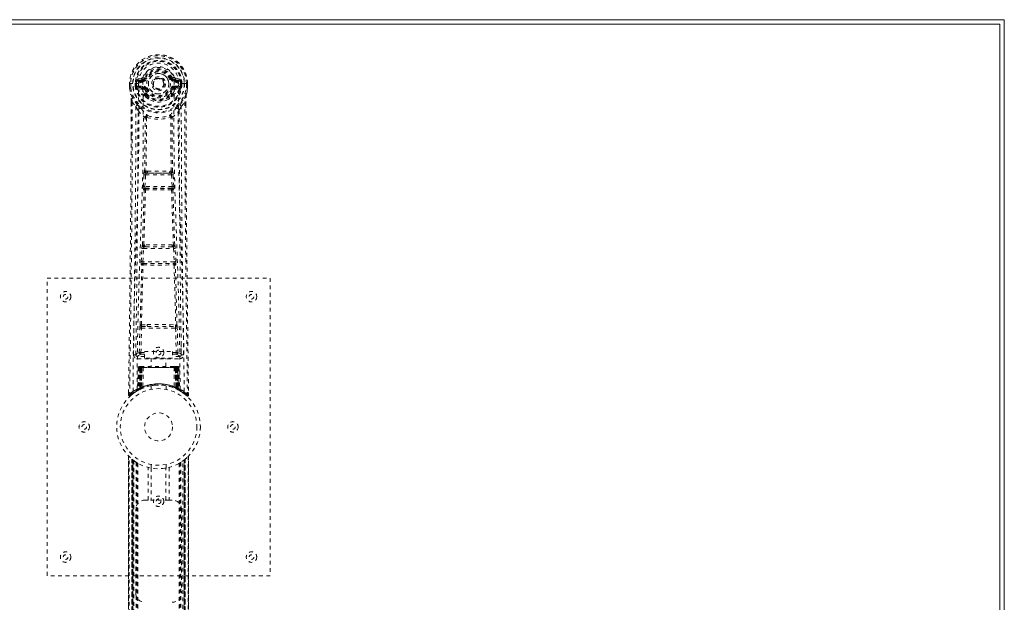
# Model space of a CAD drawing. Header units: inches. Extents: x 16.6 to 112.1, y 45 to 80.7.
# Tile 5 of 5: x 85.6 to 112.1, y 65 to 80.7. Entities that reach past the tile are written whole.
import ezdxf

# ---------------------------------------------------------------- set-up
doc = ezdxf.new("R2010")
doc.units = ezdxf.units.IN
doc.header["$MEASUREMENT"] = 0
doc.linetypes.add('SLD-Dashed', pattern=[0.075, 0.05, -0.025])
doc.linetypes.add('SLD-Solid', pattern=[0])

msp = doc.modelspace()

# ---------------------------------------------------------------- linework, layer by layer
at = {"color": 7, "linetype": 'SLD-Solid', "lineweight": 15}
for p, q in [((112.076, 80.706), (16.576, 80.706)), ((111.958, 80.588), (16.694, 80.588)), ((111.958, 80.588), (16.694, 80.588)), ((111.958, 45.074), (111.958, 80.588)), ((111.958, 45.074), (111.958, 80.588)), ((112.076, 44.956), (112.076, 80.706))]:
    msp.add_line(p, q, dxfattribs=at)
at = {"color": 7, "linetype": 'SLD-Dashed', "lineweight": 0}
for p, q in [((88.546, 78.995), (88.546, 78.879)), ((88.55, 78.995), (88.546, 78.995)), ((88.547, 78.996), (88.547, 78.879)), ((88.603, 78.995), (88.55, 78.995)), ((88.576, 78.993), (88.576, 78.879)), ((88.626, 78.994), (88.603, 78.995)), ((88.785, 78.994), (88.626, 78.994)), ((88.697, 78.921), (88.697, 78.992)), ((88.732, 78.992), (88.727, 78.992)), ((88.727, 78.992), (88.727, 78.923)), ((88.732, 78.913), (88.732, 78.992)), ((88.869, 79.136), (88.75, 79.112)), ((88.781, 79.076), (88.897, 79.097)), ((88.781, 79.076), (88.781, 79.046)), ((88.897, 79.076), (88.781, 79.076)), ((88.897, 79.046), (88.781, 79.046)), ((88.897, 79.097), (88.897, 79.076)), ((88.897, 79.046), (88.897, 79.076)), ((88.957, 79.14), (88.902, 79.163)), ((88.902, 79.03), (88.902, 79.032)), ((88.957, 79.14), (88.979, 79.131)), ((89.672, 79.131), (89.695, 79.14)), ((89.695, 79.14), (89.698, 79.133)), ((89.749, 79.032), (89.749, 79.03)), ((89.755, 79.097), (89.871, 79.076)), ((89.755, 79.097), (89.755, 79.076)), ((89.871, 79.076), (89.755, 79.076)), ((89.755, 79.046), (89.755, 79.076)), ((89.871, 79.046), (89.755, 79.046)), ((89.901, 79.112), (89.782, 79.136)), ((90.025, 78.994), (89.867, 78.994)), ((89.871, 79.046), (89.871, 79.076)), ((89.919, 78.992), (89.925, 78.992)), ((89.919, 78.913), (89.919, 78.992)), ((89.925, 78.923), (89.925, 78.992)), ((89.954, 78.992), (89.954, 78.921)), ((89.954, 78.992), (89.954, 78.992)), ((90.048, 78.995), (90.025, 78.994)), ((90.101, 78.995), (90.048, 78.995)), ((90.076, 78.879), (90.076, 78.993)), ((90.105, 78.995), (90.101, 78.995)), ((90.104, 78.879), (90.104, 78.996)), ((90.105, 78.995), (90.105, 78.879)), ((88.546, 78.879), (88.546, 78.874)), ((88.697, 78.921), (88.727, 78.923)), ((88.697, 78.921), (88.697, 78.921)), ((88.727, 78.922), (88.732, 78.903)), ((88.732, 78.903), (88.732, 78.913)), ((88.739, 78.877), (88.743, 78.872)), ((88.743, 78.872), (88.743, 78.872)), ((88.743, 78.872), (88.743, 78.872)), ((88.753, 78.861), (88.743, 78.872)), ((88.753, 78.861), (88.868, 78.84)), ((88.767, 78.924), (88.767, 78.894)), ((88.767, 78.924), (88.897, 78.924)), ((88.897, 78.869), (88.767, 78.894)), ((88.767, 78.894), (88.897, 78.894)), ((88.897, 78.924), (88.897, 78.894)), ((88.897, 78.869), (88.897, 78.894)), ((88.979, 78.84), (88.952, 78.828)), ((88.958, 78.679), (88.957, 78.697)), ((88.981, 78.703), (88.981, 78.685)), ((89.67, 78.685), (89.671, 78.703)), ((89.7, 78.828), (89.672, 78.84)), ((89.694, 78.679), (89.694, 78.697)), ((89.755, 78.924), (89.755, 78.894)), ((89.755, 78.924), (89.885, 78.924)), ((89.885, 78.894), (89.755, 78.869)), ((89.755, 78.869), (89.755, 78.894)), ((89.755, 78.894), (89.885, 78.894)), ((89.784, 78.84), (89.898, 78.861)), ((89.885, 78.894), (89.885, 78.924)), ((89.909, 78.872), (89.898, 78.861)), ((89.898, 78.861), (89.898, 78.861)), ((89.898, 78.861), (89.898, 78.861)), ((89.909, 78.872), (89.913, 78.877)), ((89.924, 78.922), (89.919, 78.903)), ((89.919, 78.903), (89.919, 78.913)), ((89.925, 78.923), (89.954, 78.921)), ((89.954, 78.921), (89.954, 78.921)), ((90.105, 78.874), (90.105, 78.879)), ((88.589, 78.494), (88.586, 77.57)), ((88.59, 77.569), (88.59, 78.493)), ((88.618, 78.492), (88.714, 78.377)), ((88.977, 78.633), (88.965, 78.65)), ((89.687, 78.65), (89.675, 78.633)), ((89.937, 78.377), (90.033, 78.492)), ((90.062, 78.44), (90.062, 78.493)), ((90.063, 78.494), (90.063, 78.44)), ((88.998, 78.075), (88.998, 78.075)), ((89.653, 78.075), (89.653, 78.075)), ((89.027, 76.635), (88.987, 76.634)), ((88.995, 76.581), (89.034, 76.581)), ((89.618, 76.581), (89.034, 76.581)), ((89.618, 76.581), (89.657, 76.581)), ((89.665, 76.634), (89.625, 76.635)), ((88.916, 76.221), (88.932, 76.539)), ((88.96, 76.219), (88.976, 76.536)), ((88.976, 76.536), (89.675, 76.536)), ((89.675, 76.536), (89.692, 76.219)), ((89.736, 76.221), (89.72, 76.539)), ((88.939, 76.127), (88.925, 76.132)), ((89.692, 76.219), (88.96, 76.219)), ((88.983, 76.17), (88.969, 76.174)), ((88.969, 76.174), (89.683, 76.174)), ((89.683, 76.174), (89.668, 76.17)), ((89.713, 76.127), (89.727, 76.132)), ((88.861, 74.204), (88.878, 74.556)), ((88.905, 74.202), (88.922, 74.554)), ((88.922, 74.554), (89.729, 74.554)), ((88.96, 74.651), (88.928, 74.65)), ((88.969, 74.599), (88.937, 74.599)), ((89.683, 74.599), (88.969, 74.599)), ((89.683, 74.599), (89.714, 74.599)), ((89.724, 74.65), (89.692, 74.651)), ((89.729, 74.554), (89.746, 74.202)), ((89.791, 74.204), (89.774, 74.556)), ((89.746, 74.202), (88.905, 74.202)), ((88.867, 74.114), (88.875, 74.11)), ((88.92, 74.153), (88.912, 74.157)), ((88.912, 74.157), (89.74, 74.157)), ((89.74, 74.157), (89.732, 74.153)), ((89.777, 74.11), (89.785, 74.114)), ((86.326, 65.761), (86.326, 73.761)), ((86.326, 73.761), (92.326, 73.761)), ((92.326, 73.761), (92.326, 65.761)), ((88.807, 71.759), (88.823, 72.42)), ((88.852, 71.758), (88.867, 72.419)), ((88.864, 72.504), (89.021, 72.51)), ((88.867, 72.419), (89.784, 72.419)), ((88.875, 72.46), (89.028, 72.462)), ((89.028, 72.462), (89.623, 72.462)), ((89.623, 72.462), (89.776, 72.46)), ((89.631, 72.51), (89.787, 72.504)), ((89.784, 72.419), (89.8, 71.758)), ((89.845, 71.759), (89.829, 72.42)), ((88.717, 71.991), (88.714, 71.704)), ((88.946, 71.789), (89.696, 71.789)), ((88.946, 71.609), (88.946, 71.789)), ((89.696, 71.789), (89.696, 71.609)), ((89.938, 71.704), (89.935, 71.991)), ((88.713, 71.701), (88.715, 71.693)), ((88.758, 71.656), (88.758, 71.595)), ((88.946, 71.656), (88.758, 71.656)), ((88.758, 71.595), (89.894, 71.595)), ((88.852, 71.713), (88.852, 71.758)), ((88.852, 71.758), (88.946, 71.758)), ((88.852, 71.713), (88.946, 71.713)), ((89.696, 71.609), (88.946, 71.609)), ((89.131, 71.609), (89.131, 71.386)), ((89.521, 71.386), (89.521, 71.609)), ((89.696, 71.758), (89.8, 71.758)), ((89.696, 71.713), (89.8, 71.713)), ((89.894, 71.656), (89.696, 71.656)), ((89.8, 71.713), (89.8, 71.758)), ((89.894, 71.595), (89.894, 71.656)), ((89.937, 71.693), (89.939, 71.701)), ((88.78, 71.357), (88.759, 70.752)), ((88.793, 71.357), (88.772, 70.76)), ((88.793, 71.357), (88.78, 71.357)), ((88.812, 71.357), (88.791, 70.771)), ((88.814, 71.361), (88.792, 70.767)), ((88.879, 71.357), (88.812, 71.357)), ((88.819, 71.357), (88.819, 70.801)), ((88.826, 71.357), (88.819, 71.357)), ((88.827, 71.386), (88.82, 71.386)), ((88.833, 71.386), (88.823, 71.386)), ((88.826, 71.357), (89.825, 71.357)), ((88.826, 70.804), (88.826, 71.357)), ((88.832, 70.807), (88.832, 71.357)), ((88.832, 71.357), (88.839, 71.357)), ((88.84, 71.386), (88.833, 71.386)), ((88.839, 71.357), (88.839, 70.81)), ((89.813, 71.357), (88.839, 71.357)), ((88.896, 71.386), (88.841, 71.386)), ((88.858, 71.386), (88.851, 71.386)), ((88.851, 71.357), (88.851, 70.816)), ((88.857, 71.357), (88.851, 71.357)), ((88.857, 71.357), (89.795, 71.357)), ((88.857, 70.818), (88.857, 71.357)), ((88.858, 71.386), (88.896, 71.386)), ((88.88, 71.357), (88.86, 70.807)), ((88.86, 70.806), (88.879, 71.357)), ((88.879, 71.357), (88.88, 71.357)), ((88.91, 71.357), (88.88, 71.357)), ((88.91, 71.357), (88.905, 70.836)), ((88.917, 71.386), (88.909, 71.386)), ((89.742, 71.357), (88.91, 71.357)), ((89.734, 71.386), (88.917, 71.386)), ((89.742, 71.386), (89.734, 71.386)), ((89.742, 71.357), (89.746, 70.836)), ((89.772, 71.357), (89.742, 71.357)), ((89.81, 71.386), (89.756, 71.386)), ((89.756, 71.386), (89.794, 71.386)), ((89.791, 70.807), (89.772, 71.357)), ((89.772, 71.357), (89.773, 71.357)), ((89.773, 71.357), (89.792, 70.806)), ((89.84, 71.357), (89.773, 71.357)), ((89.8, 71.386), (89.794, 71.386)), ((89.801, 71.357), (89.795, 71.357)), ((89.795, 71.357), (89.795, 70.818)), ((89.801, 70.816), (89.801, 71.357)), ((89.819, 71.386), (89.812, 71.386)), ((89.813, 70.81), (89.813, 71.357)), ((89.813, 71.357), (89.819, 71.357)), ((89.828, 71.386), (89.819, 71.386)), ((89.819, 71.357), (89.819, 70.807)), ((89.832, 71.386), (89.825, 71.386)), ((89.833, 71.357), (89.825, 71.357)), ((89.825, 71.357), (89.825, 70.804)), ((89.833, 70.801), (89.833, 71.357)), ((89.86, 70.767), (89.838, 71.361)), ((89.84, 71.357), (89.861, 70.771)), ((89.858, 71.357), (89.879, 70.76)), ((89.872, 71.357), (89.858, 71.357)), ((89.872, 71.357), (89.893, 70.752)), ((88.744, 70.727), (88.758, 70.735)), ((88.759, 70.752), (88.772, 70.76)), ((88.776, 70.746), (88.843, 70.78)), ((88.791, 70.771), (88.86, 70.806)), ((88.819, 70.801), (88.826, 70.804)), ((88.831, 70.775), (88.819, 70.801)), ((88.831, 70.775), (88.823, 70.77)), ((88.839, 70.778), (88.831, 70.775)), ((88.839, 70.81), (88.832, 70.807)), ((88.844, 70.781), (88.832, 70.807)), ((88.836, 70.777), (88.844, 70.781)), ((88.851, 70.784), (88.839, 70.81)), ((88.843, 70.78), (88.844, 70.78)), ((88.844, 70.78), (88.851, 70.784)), ((88.851, 70.816), (88.857, 70.818)), ((88.862, 70.789), (88.851, 70.816)), ((88.86, 70.807), (88.86, 70.806)), ((88.869, 70.792), (88.862, 70.789)), ((89.126, 70.869), (89.126, 70.772)), ((89.526, 70.772), (89.526, 70.869)), ((89.795, 70.818), (89.783, 70.792)), ((89.789, 70.789), (89.783, 70.792)), ((89.801, 70.816), (89.789, 70.789)), ((89.792, 70.806), (89.791, 70.807)), ((89.792, 70.806), (89.861, 70.771)), ((89.795, 70.818), (89.801, 70.816)), ((89.813, 70.81), (89.8, 70.784)), ((89.819, 70.807), (89.807, 70.781)), ((89.808, 70.78), (89.809, 70.78)), ((89.809, 70.78), (89.824, 70.772)), ((89.819, 70.807), (89.813, 70.81)), ((89.825, 70.804), (89.813, 70.778)), ((89.82, 70.775), (89.813, 70.778)), ((89.833, 70.801), (89.82, 70.775)), ((89.847, 70.761), (89.82, 70.775)), ((89.825, 70.804), (89.833, 70.801)), ((89.841, 70.764), (89.876, 70.746)), ((89.879, 70.76), (89.893, 70.752)), ((89.888, 70.74), (89.901, 70.732)), ((89.894, 70.735), (89.907, 70.727)), ((88.52, 70.687), (88.519, 70.62)), ((88.52, 70.687), (88.519, 70.62)), ((88.519, 70.62), (88.549, 70.62)), ((88.522, 70.683), (88.521, 70.62)), ((88.569, 70.599), (88.61, 70.633)), ((90.041, 70.633), (90.083, 70.599)), ((90.102, 70.62), (90.082, 70.597)), ((90.132, 70.62), (90.131, 70.687)), ((88.521, 68.977), (88.521, 56.546)), ((88.521, 56.547), (88.521, 68.975)), ((88.521, 68.975), (88.521, 68.975)), ((88.521, 68.975), (88.521, 56.548)), ((88.533, 56.559), (88.533, 68.963)), ((88.615, 68.889), (88.611, 68.893)), ((88.611, 56.63), (88.611, 68.893)), ((88.611, 68.893), (88.611, 56.63)), ((88.615, 68.889), (88.615, 56.634)), ((88.617, 68.888), (88.617, 56.635)), ((88.656, 68.858), (88.619, 68.886)), ((88.619, 56.637), (88.619, 68.886)), ((88.619, 68.886), (88.619, 56.637)), ((88.631, 56.646), (88.631, 68.876)), ((88.635, 56.65), (88.635, 68.873)), ((88.637, 68.872), (88.637, 56.651)), ((88.639, 68.87), (88.639, 56.653)), ((90.012, 56.653), (90.012, 68.87)), ((90.014, 56.651), (90.014, 68.872)), ((90.016, 68.873), (90.016, 56.65)), ((90.017, 68.874), (90.017, 56.649)), ((90.027, 56.641), (90.027, 68.881)), ((90.032, 68.886), (90.032, 56.637)), ((90.032, 56.637), (90.032, 68.886)), ((90.041, 68.893), (90.036, 68.889)), ((90.036, 56.634), (90.036, 68.889)), ((90.041, 68.893), (90.041, 56.63)), ((90.041, 56.63), (90.041, 68.893)), ((90.119, 68.963), (90.119, 56.559)), ((90.131, 56.546), (90.131, 68.977)), ((90.131, 68.975), (90.131, 56.547)), ((90.131, 56.548), (90.131, 68.975)), ((88.662, 68.853), (88.662, 56.669)), ((88.727, 68.809), (88.723, 68.812)), ((88.727, 68.809), (88.727, 56.714)), ((88.753, 68.793), (88.753, 56.729)), ((88.771, 68.783), (88.771, 56.74)), ((89.044, 67.796), (89.044, 68.672)), ((89.126, 68.75), (89.126, 68.654)), ((89.128, 68.654), (89.128, 67.796)), ((89.523, 67.796), (89.523, 68.654)), ((89.526, 68.654), (89.526, 68.75)), ((89.607, 68.672), (89.607, 67.796)), ((89.881, 68.783), (89.881, 56.74)), ((89.899, 68.793), (89.899, 56.729)), ((89.924, 68.809), (89.924, 56.714)), ((89.982, 56.675), (89.982, 68.847)), ((88.711, 65.296), (88.711, 67.546)), ((88.961, 67.796), (89.044, 67.796)), ((89.607, 67.796), (89.044, 67.796)), ((89.607, 67.796), (89.691, 67.796)), ((89.941, 67.546), (89.941, 65.296)), ((92.326, 65.761), (86.326, 65.761))]:
    msp.add_line(p, q, dxfattribs=at)
at = {"color": 7, "linetype": 'SLD-Dashed', "lineweight": 0, "flags": 128}
for points in [[(88.902, 79.032), (88.908, 79.109), (88.931, 79.183), (88.971, 79.252), (89.024, 79.312), (89.089, 79.36), (89.163, 79.396), (89.243, 79.418), (89.326, 79.426), (89.409, 79.418), (89.488, 79.396), (89.562, 79.36), (89.628, 79.312), (89.681, 79.252), (89.72, 79.183), (89.743, 79.109), (89.749, 79.032)], [(88.546, 78.995), (88.546, 78.995), (88.547, 78.995), (88.548, 78.994)], [(88.638, 70.714), (88.646, 71.761), (88.665, 72.806), (88.694, 73.848), (88.729, 74.886), (88.764, 75.92), (88.789, 76.949), (88.797, 77.974), (88.785, 78.994)], [(88.781, 79.046), (88.757, 79.051), (88.738, 79.064)], [(88.747, 70.769), (88.756, 71.814), (88.777, 72.857), (88.809, 73.896), (88.846, 74.932), (88.883, 75.963), (88.909, 76.99), (88.917, 78.012), (88.903, 79.029)], [(88.897, 79.097), (88.934, 79.111), (88.948, 79.124)], [(88.948, 79.124), (88.953, 79.132), (88.957, 79.14)], [(89.007, 79.119), (89.001, 79.121), (88.996, 79.124), (88.992, 79.126), (88.988, 79.127), (88.984, 79.129), (88.981, 79.13), (88.98, 79.131), (88.979, 79.131)], [(89.645, 79.119), (89.65, 79.121), (89.655, 79.124), (89.66, 79.126), (89.664, 79.127), (89.668, 79.129), (89.67, 79.13), (89.672, 79.131), (89.672, 79.131)], [(89.905, 70.769), (89.896, 71.814), (89.874, 72.857), (89.843, 73.897), (89.805, 74.932), (89.769, 75.964), (89.743, 76.99), (89.735, 78.012), (89.749, 79.029)], [(90.014, 70.714), (90.006, 71.761), (89.987, 72.806), (89.957, 73.848), (89.922, 74.886), (89.888, 75.92), (89.863, 76.949), (89.854, 77.974), (89.867, 78.994)], [(89.914, 79.064), (89.894, 79.051), (89.871, 79.046)], [(89.925, 78.992), (89.928, 78.992), (89.935, 78.992), (89.944, 78.992), (89.954, 78.992)], [(90.104, 78.994), (90.105, 78.994), (90.106, 78.995), (90.105, 78.995)], [(88.546, 78.879), (88.559, 78.782), (88.575, 78.705)], [(88.546, 78.874), (88.547, 78.875), (88.549, 78.875), (88.552, 78.875), (88.556, 78.876), (88.56, 78.876), (88.565, 78.877), (88.57, 78.878), (88.576, 78.879)], [(88.548, 78.879), (88.547, 78.879), (88.546, 78.879), (88.546, 78.879)], [(88.546, 78.874), (88.558, 78.784), (88.577, 78.694)], [(88.576, 78.879), (88.569, 78.879), (88.563, 78.879), (88.558, 78.879), (88.553, 78.879), (88.549, 78.879), (88.548, 78.879)], [(88.575, 78.705), (88.575, 78.699), (88.577, 78.694)], [(88.757, 78.416), (88.656, 78.54), (88.577, 78.694)], [(88.727, 78.922), (88.727, 78.923), (88.727, 78.923)], [(88.732, 78.913), (88.749, 78.922), (88.767, 78.924)], [(88.895, 78.818), (88.882, 78.835), (88.868, 78.84)], [(88.957, 78.697), (88.925, 78.75), (88.895, 78.818)], [(88.952, 78.828), (88.979, 78.765), (89.009, 78.716)], [(89.007, 78.851), (89.001, 78.849), (88.996, 78.847), (88.992, 78.845), (88.988, 78.843), (88.984, 78.842), (88.981, 78.841), (88.98, 78.84), (88.979, 78.84)], [(89.642, 78.716), (89.672, 78.765), (89.7, 78.828)], [(89.645, 78.851), (89.65, 78.849), (89.655, 78.847), (89.66, 78.845), (89.664, 78.843), (89.668, 78.842), (89.67, 78.841), (89.672, 78.84), (89.672, 78.84)], [(89.694, 78.697), (89.727, 78.75), (89.757, 78.818)], [(89.757, 78.818), (89.77, 78.835), (89.784, 78.84)], [(89.885, 78.924), (89.903, 78.922), (89.919, 78.913)], [(89.895, 78.416), (89.996, 78.54), (90.075, 78.694)], [(89.925, 78.923), (89.925, 78.922), (89.924, 78.922)], [(90.075, 78.694), (90.092, 78.774), (90.105, 78.874)], [(90.075, 78.694), (90.076, 78.699), (90.077, 78.705)], [(90.105, 78.874), (90.104, 78.875), (90.102, 78.875), (90.1, 78.875), (90.096, 78.876), (90.091, 78.876), (90.087, 78.877), (90.081, 78.878), (90.076, 78.879)], [(90.104, 78.879), (90.102, 78.879), (90.099, 78.879), (90.094, 78.879), (90.088, 78.879), (90.082, 78.879), (90.076, 78.879)], [(90.105, 78.879), (90.093, 78.782), (90.077, 78.705)], [(90.105, 78.879), (90.106, 78.879), (90.105, 78.879), (90.104, 78.879)], [(88.618, 78.492), (88.617, 77.027), (88.608, 75.555), (88.593, 74.107), (88.591, 73.886), (88.588, 73.657), (88.585, 73.453), (88.583, 73.255), (88.58, 73.039), (88.578, 72.889), (88.576, 72.732), (88.574, 72.576), (88.573, 72.458), (88.571, 72.319), (88.569, 72.156), (88.565, 71.824), (88.562, 71.62), (88.559, 71.365), (88.555, 71.104), (88.552, 70.855), (88.549, 70.62)], [(88.589, 78.494), (88.588, 78.494), (88.589, 78.493), (88.592, 78.493), (88.595, 78.493), (88.6, 78.493), (88.606, 78.492), (88.612, 78.492), (88.618, 78.492)], [(88.977, 78.633), (89.051, 78.575), (89.108, 78.546)], [(89.543, 78.546), (89.601, 78.575), (89.675, 78.633)], [(90.033, 78.492), (90.039, 78.492), (90.045, 78.492), (90.051, 78.493), (90.056, 78.493), (90.06, 78.493), (90.062, 78.493), (90.063, 78.494), (90.063, 78.494)], [(90.033, 78.492), (90.035, 77.029), (90.044, 75.555), (90.058, 74.107), (90.061, 73.86), (90.064, 73.602), (90.067, 73.387), (90.07, 73.158), (90.073, 72.908), (90.076, 72.636), (90.079, 72.419), (90.083, 72.156), (90.087, 71.832), (90.09, 71.622), (90.093, 71.363), (90.096, 71.101), (90.099, 70.853), (90.102, 70.62)], [(90.063, 78.44), (90.071, 75.871), (90.099, 73.246), (90.132, 70.62)], [(88.714, 78.377), (88.714, 77.857), (88.712, 77.324), (88.71, 76.778), (88.706, 76.264), (88.702, 75.734), (88.697, 75.182), (88.691, 74.693), (88.688, 74.435), (88.685, 74.162), (88.681, 73.874), (88.678, 73.57), (88.674, 73.294), (88.671, 73.054), (88.668, 72.862), (88.666, 72.648), (88.662, 72.407), (88.659, 72.181), (88.657, 71.989), (88.655, 71.829), (88.653, 71.702)], [(88.774, 78.264), (88.86, 78.163), (88.96, 78.075)], [(88.852, 78.328), (88.861, 78.319), (88.866, 78.313)], [(89.691, 78.075), (89.792, 78.163), (89.878, 78.264)], [(89.785, 78.313), (89.79, 78.319), (89.8, 78.328)], [(89.999, 71.702), (89.997, 71.837), (89.994, 72.01), (89.992, 72.218), (89.988, 72.464), (89.985, 72.713), (89.982, 72.932), (89.98, 73.086), (89.978, 73.223), (89.977, 73.345), (89.975, 73.5), (89.973, 73.663), (89.971, 73.82), (89.961, 74.633), (89.952, 75.451), (89.944, 76.424), (89.939, 77.413), (89.937, 78.377)], [(88.951, 76.628), (88.961, 77.349), (88.962, 78.067)], [(89.008, 78.086), (89.003, 78.095), (88.996, 78.101), (88.988, 78.104), (88.98, 78.104), (88.973, 78.101), (88.967, 78.094), (88.962, 78.086), (88.96, 78.075)], [(88.998, 78.075), (88.997, 77.356), (88.987, 76.634)], [(89.691, 78.075), (89.689, 78.086), (89.685, 78.094), (89.679, 78.101), (89.671, 78.104), (89.663, 78.104), (89.655, 78.101), (89.648, 78.095), (89.643, 78.086)], [(89.665, 76.634), (89.654, 77.356), (89.653, 78.075)], [(89.701, 76.628), (89.69, 77.349), (89.689, 78.067)], [(88.586, 77.57), (88.58, 75.871), (88.553, 73.246), (88.52, 70.687)], [(88.995, 76.581), (88.994, 76.581), (88.992, 76.579), (88.989, 76.576), (88.984, 76.567), (88.979, 76.553), (88.976, 76.536)], [(89.027, 76.635), (89.326, 76.636), (89.625, 76.635)], [(89.034, 76.581), (89.326, 76.583), (89.618, 76.581)], [(88.932, 76.539), (88.937, 76.539), (88.947, 76.538), (88.961, 76.537), (88.976, 76.536)], [(89.675, 76.536), (89.69, 76.537), (89.704, 76.538), (89.714, 76.539), (89.72, 76.539)], [(88.893, 74.646), (88.917, 75.388), (88.939, 76.127)], [(88.916, 76.221), (88.921, 76.221), (88.931, 76.221), (88.945, 76.22), (88.96, 76.219)], [(88.928, 74.65), (88.952, 75.393), (88.975, 76.133)], [(88.969, 76.174), (88.964, 76.178), (88.961, 76.188), (88.96, 76.195), (88.959, 76.202), (88.959, 76.21), (88.96, 76.219)], [(89.677, 76.133), (89.699, 75.393), (89.724, 74.65)], [(89.692, 76.219), (89.692, 76.21), (89.692, 76.202), (89.692, 76.195), (89.691, 76.188), (89.687, 76.178), (89.683, 76.174)], [(89.692, 76.219), (89.707, 76.22), (89.721, 76.221), (89.731, 76.221), (89.736, 76.221)], [(89.759, 74.646), (89.734, 75.388), (89.713, 76.127)], [(88.878, 74.556), (88.88, 74.588), (88.88, 74.591)], [(88.878, 74.556), (88.882, 74.556), (88.893, 74.556), (88.907, 74.555), (88.922, 74.554)], [(89.729, 74.554), (89.745, 74.555), (89.759, 74.556), (89.769, 74.556), (89.774, 74.556)], [(89.774, 74.556), (89.772, 74.588), (89.771, 74.591)], [(88.861, 74.204), (88.865, 74.203), (88.876, 74.203), (88.89, 74.202), (88.905, 74.202)], [(89.746, 74.202), (89.762, 74.202), (89.776, 74.203), (89.786, 74.203), (89.791, 74.204)], [(88.831, 72.502), (88.851, 73.307), (88.875, 74.11)], [(88.865, 72.504), (88.885, 73.31), (88.909, 74.114)], [(89.742, 74.114), (89.767, 73.31), (89.787, 72.504)], [(89.82, 72.502), (89.801, 73.307), (89.777, 74.11)], [(88.823, 72.42), (88.827, 72.42), (88.838, 72.42), (88.852, 72.419), (88.867, 72.419)], [(89.021, 72.51), (89.326, 72.51), (89.631, 72.51)], [(89.028, 72.462), (89.326, 72.462), (89.623, 72.462)], [(89.784, 72.419), (89.8, 72.419), (89.814, 72.42), (89.824, 72.42), (89.829, 72.42)], [(88.807, 71.759), (88.738, 71.73), (88.713, 71.701)], [(88.758, 71.656), (88.782, 71.684), (88.852, 71.713)], [(88.807, 71.759), (88.812, 71.759), (88.822, 71.758), (88.836, 71.758), (88.852, 71.758)], [(89.8, 71.758), (89.816, 71.758), (89.83, 71.758), (89.84, 71.759), (89.845, 71.759)], [(89.8, 71.713), (89.869, 71.684), (89.894, 71.656)], [(89.939, 71.701), (89.914, 71.73), (89.845, 71.759)], [(88.78, 71.357), (88.783, 71.357), (88.791, 71.357), (88.804, 71.357), (88.819, 71.357)], [(88.832, 71.357), (88.818, 71.357), (88.805, 71.357), (88.797, 71.357), (88.793, 71.357)], [(88.812, 71.357), (88.812, 71.357), (88.814, 71.357), (88.817, 71.357), (88.822, 71.357), (88.828, 71.357), (88.835, 71.357), (88.843, 71.357), (88.851, 71.357)], [(89.801, 71.357), (89.809, 71.357), (89.816, 71.357), (89.823, 71.357), (89.83, 71.357), (89.834, 71.357), (89.838, 71.357), (89.84, 71.357), (89.84, 71.357)], [(89.811, 71.386), (89.81, 71.386), (89.809, 71.386)], [(89.858, 71.357), (89.855, 71.357), (89.846, 71.357), (89.834, 71.357), (89.819, 71.357)], [(89.833, 71.357), (89.848, 71.357), (89.86, 71.357), (89.869, 71.357), (89.872, 71.357)], [(89.84, 71.357), (89.839, 71.364), (89.838, 71.366)], [(88.687, 70.689), (88.735, 70.722), (88.78, 70.747)], [(88.826, 70.804), (88.831, 70.794), (88.835, 70.786), (88.838, 70.78), (88.839, 70.778)], [(88.857, 70.818), (88.862, 70.808), (88.865, 70.8), (88.868, 70.794), (88.869, 70.792)], [(89.128, 70.869), (89.127, 70.869), (89.145, 70.872), (89.183, 70.877), (89.237, 70.883), (89.302, 70.886), (89.326, 70.886)], [(89.862, 70.763), (89.861, 70.769), (89.861, 70.771)], [(89.877, 70.745), (89.917, 70.722), (89.965, 70.69)], [(89.899, 70.735), (89.893, 70.746), (89.888, 70.759)], [(88.522, 70.62), (88.524, 70.612), (88.528, 70.605), (88.533, 70.598), (88.539, 70.593), (88.546, 70.591), (88.554, 70.59), (88.561, 70.592), (88.567, 70.596)], [(88.569, 70.597), (88.602, 70.626), (88.61, 70.632)], [(90.084, 70.6), (90.091, 70.596), (90.099, 70.594), (90.107, 70.593), (90.115, 70.595), (90.122, 70.598), (90.127, 70.603), (90.131, 70.61), (90.132, 70.618)], [(90.132, 70.62), (90.132, 70.621), (90.13, 70.62), (90.124, 70.62), (90.114, 70.62), (90.108, 70.62), (90.102, 70.62)], [(88.631, 68.876), (88.62, 68.885), (88.615, 68.889)], [(89.132, 68.653), (89.13, 68.654), (89.128, 68.654)], [(89.523, 68.654), (89.512, 68.652), (89.504, 68.651)]]:
    msp.add_lwpolyline(points, dxfattribs=at)
at = {"color": 7, "linetype": 'SLD-Dashed', "lineweight": 0}
for centre, radius in [((89.326, 78.985), 0.7), ((89.326, 78.985), 0.69), ((89.326, 78.985), 0.623), ((89.326, 78.985), 0.32), ((89.326, 78.985), 0.275), ((89.326, 78.985), 0.188), ((89.326, 78.985), 0.156), ((89.326, 78.985), 0.142), ((89.326, 78.985), 0.14), ((89.326, 78.985), 0.138), ((86.826, 73.261), 0.141), ((91.826, 73.261), 0.141), ((86.826, 73.261), 0.0625), ((91.826, 73.261), 0.0625), ((89.326, 71.761), 0.141), ((89.326, 71.761), 0.0625), ((89.326, 69.761), 1.125), ((89.326, 69.761), 1.03), ((89.326, 69.761), 0.376), ((87.326, 69.761), 0.141), ((87.326, 69.761), 0.0625), ((91.326, 69.761), 0.141), ((91.326, 69.761), 0.0625), ((89.326, 67.761), 0.141), ((89.326, 67.761), 0.0625), ((86.826, 66.261), 0.141), ((86.826, 66.261), 0.0625), ((91.826, 66.261), 0.141), ((91.826, 66.261), 0.0625)]:
    msp.add_circle(centre, radius, dxfattribs=at)
for centre, radius, start, end in [((89.326, 78.985), 0.78, 0.7166, 179.2834), ((89.326, 78.985), 0.78, 0, 179.3038), ((89.326, 78.985), 0.75, 0.5685, 179.4315), ((89.326, 78.985), 0.629, 0.6527, 179.3473), ((89.326, 78.985), 0.599, 0.6527, 179.3473), ((89.326, 79), 0.541, 359.3501, 180.6499), ((89.326, 78.985), 0.459, 22.774, 157.226), ((89.326, 78.985), 0.4, 22.774, 157.226), ((89.326, 78.985), 0.376, 22.774, 157.226), ((89.326, 78.985), 0.346, 22.7741, 157.2259), ((89.326, 78.985), 0.275, 82.5719, 262.5718), ((89.326, 78.985), 0.275, 262.572, 82.5717), ((88.594, 79.52), 0.527, 264.9475, 268.0328), ((88.724, 80.042), 1.05, 268.54, 270.1578), ((89.326, 78.985), 0.593, 172.3909, 179.3289), ((88.942, 79.036), 0.206, 158.3414, 172.337), ((88.78, 79.106), 0.0299, 167.8899, 271.9542), ((88.904, 78.808), 0.221, 90.31, 122.5189), ((88.898, 79.127), 0.0301, 162.3454, 268.5786), ((88.86, 79.18), 0.0454, 281.2507, 337.5723), ((88.897, 79.165), 0.089, 270, 337.226), ((88.897, 79.165), 0.119, 269.9996, 337.2268), ((89.755, 79.165), 0.119, 202.7732, 270.0004), ((89.755, 79.165), 0.089, 202.774, 270), ((90.293, 77.792), 1.475, 111.621, 113.9256), ((89.761, 79.168), 0.0715, 209.6345, 265.2049), ((89.791, 79.181), 0.0454, 202.4733, 258.6997), ((89.744, 78.797), 0.233, 58.0375, 88.5936), ((89.754, 79.127), 0.0301, 271.4248, 17.6512), ((89.872, 79.106), 0.0299, 268.0539, 12.1021), ((89.71, 79.036), 0.206, 7.663, 21.6586), ((89.326, 78.985), 0.593, 0.6711, 7.6091), ((90.061, 79.483), 0.491, 271.7198, 275.0351), ((88.576, 78.879), 0.03, 180.0028, 185.051), ((89.326, 78.985), 0.787, 188.0937, 351.9063), ((87.401, 78.524), 1.188, 358.5747, 8.7871), ((89.326, 78.985), 0.758, 188.0936, 351.9064), ((85.102, 77.876), 3.57, 9.9445, 13.2518), ((89.326, 78.985), 0.632, 185.8271, 354.1729), ((89.326, 78.985), 0.602, 186.0327, 353.9673), ((88.818, 78.91), 0.0863, 184.5611, 202.7022), ((88.767, 78.864), 0.0306, 89.0693, 154.5805), ((89.196, 79.082), 0.499, 204.8894, 243.9922), ((89.134, 79.083), 0.441, 210.2256, 246.4277), ((88.898, 78.84), 0.0299, 91.0998, 178.7764), ((88.926, 78.812), 0.031, 31.5698, 169.9037), ((88.897, 78.805), 0.119, 22.7743, 90.0001), ((88.897, 78.805), 0.089, 22.774, 90), ((88.891, 78.805), 0.0649, 21.313, 85.0829), ((88.988, 78.694), 0.0305, 44.5476, 174.2874), ((88.979, 78.657), 0.0459, 88.3054, 118.8664), ((88.98, 78.639), 0.046, 88.2963, 118.8083), ((89.002, 78.675), 0.0449, 175.0918, 213.9402), ((89.326, 78.985), 0.376, 202.774, 337.226), ((89.008, 78.681), 0.0347, 87.2683, 140.6046), ((89.326, 78.997), 0.453, 220.4508, 319.5492), ((89.014, 78.686), 0.033, 181.8813, 228.3875), ((89.326, 78.985), 0.346, 202.7737, 337.2263), ((89.326, 78.979), 0.411, 219.7063, 320.2937), ((89.664, 78.694), 0.0305, 5.7146, 135.4504), ((89.644, 78.681), 0.0347, 39.3954, 92.7317), ((89.755, 78.805), 0.119, 89.9999, 157.2257), ((89.637, 78.686), 0.033, 311.6117, 358.1289), ((89.672, 78.639), 0.046, 61.2017, 91.6992), ((89.672, 78.657), 0.0459, 61.1336, 91.6946), ((89.755, 78.805), 0.089, 90, 157.226), ((89.462, 79.076), 0.492, 295.7076, 335.4804), ((89.649, 78.675), 0.0448, 326.2361, 4.9251), ((89.517, 79.083), 0.441, 293.5933, 329.7436), ((89.76, 78.805), 0.0649, 94.9201, 158.684), ((89.726, 78.812), 0.031, 10.1777, 148.3487), ((89.754, 78.84), 0.0299, 1.1716, 88.9521), ((89.885, 78.864), 0.0306, 25.4173, 90.9328), ((89.804, 78.917), 0.116, 339.6253, 353.1114), ((93.549, 77.876), 3.57, 166.7479, 170.0557), ((91.25, 78.524), 1.188, 171.2129, 181.4253), ((89.048, 78.059), 0.461, 129.1738, 136.3373), ((90.307, 79.994), 2.212, 225.5076, 228.8684), ((89.016, 78.63), 0.0396, 127.1173, 174.8289), ((89.326, 79.025), 0.494, 227.4885, 312.5115), ((89.326, 78.966), 0.473, 242.6142, 297.3858), ((89.635, 78.63), 0.0396, 5.1711, 52.8827), ((88.345, 79.994), 2.212, 311.1316, 314.4924), ((89.604, 78.059), 0.461, 43.6608, 50.8261), ((-410.739, 79.582), 499.514, 359.09606, 359.84883), ((83.995, 75.833), 5.361, 26.9681, 28.3321), ((88.834, 78.261), 0.0608, 58.0021, 177.4264), ((89.598, 78.825), 0.893, 214.9889, 231.1478), ((89.054, 78.825), 0.893, 308.8524, 325.0109), ((89.817, 78.261), 0.0608, 2.5713, 122.0025), ((94.656, 75.833), 5.361, 151.6679, 153.0319), ((589.39, 79.582), 499.514, 180.15117, 180.90394), ((89.021, 78.071), 0.0608, 73.776, 175.9532), ((88.949, 78.068), 0.0133, 356.7498, 33.9787), ((88.995, 78.004), 0.0709, 87.2862, 117.2787), ((89.011, 78.073), 0.0128, 102.328, 173.3841), ((89.08, 78.069), 0.0738, 124.9754, 166.7628), ((89.326, 78.998), 0.966, 250.8189, 289.1817), ((89.326, 78.923), 0.844, 250.0602, 289.9398), ((89.631, 78.071), 0.0608, 4.0468, 106.224), ((89.571, 78.069), 0.0738, 13.2372, 55.0246), ((89.641, 78.073), 0.0128, 6.6354, 77.6659), ((89.657, 78.004), 0.0708, 62.7144, 92.7156), ((89.702, 78.068), 0.0133, 146.0832, 183.2971), ((89.113, 76.548), 0.181, 153.5366, 182.7732), ((88.981, 76.561), 0.0735, 85.5169, 114.1447), ((88.996, 76.627), 0.0457, 178.2689, 268.1472), ((89.09, 76.623), 0.104, 173.8697, 204.0229), ((89.126, 76.621), 0.101, 172.236, 203.4748), ((89.525, 76.621), 0.101, 336.5285, 7.7656), ((89.562, 76.623), 0.104, 335.9767, 6.1307), ((89.655, 76.627), 0.0457, 271.8526, 1.7314), ((89.618, 76.539), 0.0575, 357.8293, 47.5864), ((89.671, 76.562), 0.073, 65.7514, 94.5908), ((89.539, 76.548), 0.181, 357.2164, 26.4677), ((89.076, 76.192), 0.163, 169.7747, 201.8779), ((88.97, 76.129), 0.0451, 90.8596, 176.7722), ((88.984, 76.124), 0.0451, 90.894, 176.6089), ((88.968, 76.058), 0.0749, 85.0971, 112.946), ((89.032, 76.139), 0.0574, 147.4946, 185.9298), ((89.326, 113.505), 37.374, 269.4617, 270.5382), ((89.326, 108.753), 32.585, 269.3979, 270.6021), ((89.668, 76.124), 0.0451, 3.392, 89.1051), ((89.619, 76.139), 0.0578, 354.2218, 32.3538), ((89.683, 76.058), 0.075, 67.0721, 94.8918), ((89.682, 76.129), 0.0451, 3.2278, 89.1404), ((89.575, 76.192), 0.163, 338.124, 10.2235), ((89.016, 74.589), 0.136, 155.3347, 179.2496), ((88.92, 74.566), 0.0843, 84.8731, 108.7986), ((88.938, 74.644), 0.0448, 177.9426, 222.9053), ((88.937, 74.641), 0.0424, 220.4161, 270.4473), ((88.99, 74.556), 0.068, 141.1082, 181.6301), ((89.014, 74.64), 0.0869, 173.4618, 208.3429), ((89.04, 74.638), 0.0814, 171.2401, 208.6963), ((89.326, 41.871), 32.782, 89.3605, 90.6395), ((89.326, 41.245), 33.356, 89.387, 90.613), ((89.611, 74.638), 0.0814, 331.3095, 8.7541), ((89.638, 74.64), 0.0867, 331.6212, 6.5745), ((89.713, 74.644), 0.0456, 271.2515, 1.8255), ((89.661, 74.556), 0.068, 358.3663, 38.8999), ((89.732, 74.567), 0.0837, 71.1245, 95.2089), ((89.636, 74.589), 0.136, 0.7149, 24.7155), ((89.067, 74.173), 0.209, 171.5832, 196.4966), ((88.959, 74.186), 0.0563, 164.2657, 211.7616), ((89.692, 74.186), 0.0563, 328.2384, 15.7343), ((89.584, 74.173), 0.209, 343.5057, 8.4144), ((88.912, 74.111), 0.0451, 90.5932, 177.0804), ((88.92, 74.108), 0.0451, 90.6212, 177.0133), ((88.902, 74.024), 0.0908, 85.142, 107.0336), ((88.964, 74.121), 0.0546, 143.5192, 186.9854), ((89.326, 110.76), 36.648, 269.3489, 270.6511), ((89.326, 106.965), 32.815, 269.2909, 270.7091), ((89.731, 74.108), 0.0451, 2.9874, 89.3781), ((89.688, 74.121), 0.055, 353.1679, 36.3275), ((89.74, 74.111), 0.0451, 2.9196, 89.4068), ((89.75, 74.023), 0.091, 72.9978, 94.8405), ((89.224, 72.419), 0.401, 168.1457, 179.9231), ((88.857, 72.365), 0.139, 86.8596, 100.6167), ((88.877, 72.505), 0.0456, 184.1775, 268.2449), ((88.975, 72.507), 0.111, 181.7785, 205.6678), ((88.972, 72.419), 0.105, 157.5237, 180.3693), ((89.109, 72.499), 0.0889, 172.371, 204.3899), ((89.543, 72.499), 0.0889, 335.6058, 7.6333), ((89.678, 72.507), 0.109, 334.2037, 358.3501), ((89.775, 72.505), 0.0456, 271.7544, 355.8232), ((89.679, 72.419), 0.105, 359.6307, 22.4763), ((89.795, 72.363), 0.141, 79.4635, 93.0602), ((89.428, 72.419), 0.401, 0.0719, 11.8428), ((88.689, 73.295), 1.594, 268.7134, 270.8698), ((88.758, 71.7), 0.105, 179.2634, 269.9955), ((88.757, 71.698), 0.0423, 186.5659, 271.9647), ((88.852, 71.758), 0.0451, 179.0366, 269.5688), ((89.799, 71.758), 0.0451, 270.432, 0.8995), ((89.894, 71.7), 0.105, 270.0038, 0.7373), ((89.895, 71.698), 0.0423, 268.0405, 353.4258), ((89.963, 73.304), 1.603, 269.1359, 271.2809), ((88.81, 71.356), 0.03, 90.0048, 178.0058), ((88.841, 71.314), 0.0742, 106.7411, 144.0497), ((88.823, 71.356), 0.03, 90.0288, 178.0312), ((88.838, 71.221), 0.164, 91.7078, 100.6246), ((88.846, 71.351), 0.0356, 82.0662, 170.2972), ((88.841, 71.356), 0.03, 90.0619, 178.0654), ((89.237, 71.365), 0.411, 176.9577, 180.9992), ((89.412, 71.364), 0.58, 177.9533, 180.6228), ((89.265, 71.364), 0.426, 177.0577, 180.955), ((89.294, 71.364), 0.443, 177.1738, 180.9224), ((89.301, 71.364), 0.444, 177.1768, 180.9102), ((88.909, 71.356), 0.0299, 90.1893, 178.2037), ((88.909, 71.356), 0.0299, 90.1873, 178.2011), ((88.946, 71.364), 0.0369, 141.8565, 189.6649), ((89.707, 71.364), 0.0354, 349.2865, 39.1921), ((89.742, 71.356), 0.0299, 1.7989, 89.8127), ((89.743, 71.356), 0.0299, 1.7963, 89.8107), ((89.349, 71.364), 0.445, 359.0839, 2.8106), ((89.358, 71.364), 0.443, 359.0776, 2.8262), ((89.81, 71.356), 0.03, 1.9346, 89.9381), ((89.388, 71.364), 0.425, 359.0404, 2.9469), ((89.814, 71.218), 0.166, 79.6048, 88.3374), ((89.24, 71.364), 0.58, 359.3772, 2.0467), ((89.415, 71.365), 0.411, 359.0008, 3.0423), ((89.828, 71.356), 0.03, 1.9663, 89.9738), ((89.811, 71.314), 0.0742, 35.9503, 73.2589), ((89.842, 71.356), 0.03, 1.9942, 89.9952), ((89.326, 69.761), 1.158, 47.8705, 132.129), ((89.314, 69.522), 1.37, 114.4312, 119.5484), ((89.326, 69.762), 1.127, 119.5104, 124.6496), ((88.729, 70.753), 0.03, 301.0496, 358.0079), ((89.326, 69.73), 1.19, 60.8885, 119.1115), ((88.788, 70.782), 0.0429, 196.9643, 245.8458), ((88.743, 70.761), 0.0299, 300.2761, 358.0879), ((89.304, 69.799), 1.084, 118.6222, 120.2754), ((89.307, 70.137), 0.824, 126.3732, 131.731), ((89.326, 69.761), 1.128, 60.4891, 119.5109), ((89.299, 70.152), 0.805, 125.4764, 130.8838), ((88.776, 70.903), 0.138, 269.4152, 293.4603), ((89.325, 69.764), 1.125, 114.2596, 119.2015), ((88.761, 70.772), 0.0299, 299.232, 358.1931), ((88.763, 70.77), 0.0273, 297.6491, 2.3032), ((89.305, 70.15), 0.806, 124.3175, 129.615), ((89.326, 69.762), 1.155, 64.3786, 115.6214), ((89.326, 69.763), 1.155, 65.0795, 114.9205), ((88.83, 70.807), 0.0297, 295.4806, 358.5243), ((88.831, 70.807), 0.0297, 295.4417, 358.5118), ((89.326, 69.763), 1.155, 66.0602, 113.9398), ((89.281, 70.211), 0.728, 121.0003, 125.2202), ((89.326, 69.798), 1.12, 67.9469, 112.0531), ((88.876, 70.818), 0.0345, 344.8483, 31.0252), ((89.776, 70.818), 0.0345, 148.9748, 195.1517), ((89.371, 70.211), 0.728, 54.7798, 58.9997), ((89.326, 69.762), 1.126, 60.8016, 65.7373), ((89.821, 70.807), 0.0297, 181.4854, 244.5634), ((89.822, 70.807), 0.0297, 181.4757, 244.5194), ((89.346, 70.149), 0.807, 50.3868, 55.6806), ((89.327, 69.764), 1.125, 59.7331, 64.7314), ((89.35, 70.149), 0.809, 49.13, 54.5098), ((89.316, 69.74), 1.153, 59.9611, 64.0343), ((89.344, 70.137), 0.824, 48.269, 53.6268), ((89.89, 70.772), 0.0299, 181.8069, 240.768), ((89.891, 70.772), 0.03, 196.885, 241.2687), ((89.909, 70.761), 0.0299, 181.9121, 239.7239), ((89.864, 70.782), 0.0429, 294.1542, 343.0357), ((89.325, 69.761), 1.128, 55.3532, 60.4868), ((89.942, 70.789), 0.0714, 211.6309, 238.9335), ((89.315, 69.742), 1.15, 58.9647, 59.8302), ((89.923, 70.753), 0.03, 181.9921, 238.9504), ((89.338, 69.522), 1.37, 60.4516, 65.5688), ((89.326, 69.719), 1.21, 124.6717, 131.8381), ((88.549, 70.62), 0.03, 179.2803, 312.1371), ((88.621, 70.664), 0.0841, 211.9748, 232.4801), ((89.321, 69.767), 1.12, 124.628, 132.0879), ((88.668, 70.714), 0.03, 180.1711, 304.0673), ((89.984, 70.714), 0.03, 235.9356, 359.8261), ((89.329, 69.765), 1.123, 47.9055, 55.364), ((89.324, 69.716), 1.213, 48.1749, 55.3209), ((90.102, 70.62), 0.03, 227.8619, 0.7206), ((89.213, 69.65), 0.966, 224.2368, 225.2524), ((89.29, 69.716), 1.068, 231.0725, 232.438), ((89.326, 69.761), 1.125, 232.2623, 239.3845), ((89.349, 69.732), 1.088, 307.5745, 308.915), ((89.348, 69.736), 1.091, 307.6132, 315.764), ((89.31, 69.781), 1.15, 307.9384, 309.4458), ((89.327, 69.763), 1.127, 237.8669, 240.4212), ((89.326, 69.761), 1.125, 299.5757, 302.1361), ((88.961, 67.546), 0.25, 90, 180), ((89.691, 67.546), 0.25, 0, 90), ((88.961, 65.296), 0.25, 180, 270), ((89.691, 65.296), 0.25, 270, 0)]:
    msp.add_arc(centre, radius, start, end, dxfattribs=at)

doc.saveas('drawing.dxf')
